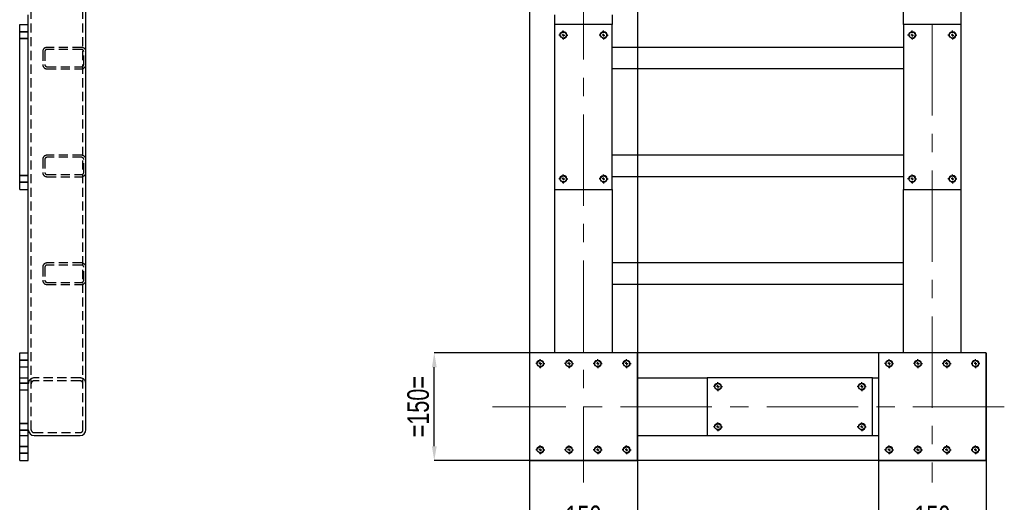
# Model space of a CAD drawing. Header units: millimetres. Extents: x 5 to 589, y 5 to 415.
# Tile 10 of 14: x 269 to 406, y 144 to 212. Entities that reach past the tile are written whole.
import ezdxf

# ---------------------------------------------------------------- set-up
doc = ezdxf.new("R2010")
doc.units = ezdxf.units.MM
doc.header["$PDSIZE"] = -1
doc.linetypes.add('CENTERX2', pattern=[20.32, 12.7, -2.54, 2.54, -2.54])
doc.linetypes.add('HIDDEN', pattern=[1.905, 1.27, -0.635])
for name, color, linetype in [('COTES', 1, 'Continuous'), ('TRAIT-FINS', 9, 'Continuous'), ('TRAIT-MIXTES', 3, 'CENTERX2'), ('TRAIT-TIRET', 2, 'HIDDEN')]:
    doc.layers.add(name, color=color, linetype=linetype)
doc.layers.add('TRAIT-FORT', color=4, linetype='Continuous', lineweight=25)
doc.styles.add('SLDTEXTSTYLE0', font='TXT', dxfattribs={"width": 0.75})
doc.dimstyles.new('SLDDIMSTYLE0', dxfattribs={"dimtxt": 3, "dimasz": 2, "dimexe": 0, "dimexo": 0.0625, "dimgap": 0.75, "dimtad": 1, "dimdec": 0, "dimlfac": 10, "dimrnd": 1e-09, "dimzin": 12, "dimdsep": 46, "dimtxsty": 'SLDTEXTSTYLE0', "dimsah": 1, "dimcen": 0.09, "dimadec": 0, "dimazin": 3, "dimtfac": 1, "dimtdec": 0, "dimtofl": 0, "dimtmove": 0, "dimatfit": 3, "dimfxl": 1, "dimfrac": 2, "dimtolj": 1, "dimtzin": 12, "dimarcsym": 0})

# ---------------------------------------------------------------- blocks, each defined once
blk = doc.blocks.new('_D_33')
at = {"layer": 'COTES', "color": 0, "lineweight": -2, "transparency": 16777216}
for p, q in [((403.73, 165.23), (327.06, 165.23)), ((327.06, 152.23), (327.06, 163.23)), ((403.73, 150.23), (327.06, 150.23))]:
    blk.add_line(p, q, dxfattribs=at)
at = {"layer": 'COTES', "color": 0, "transparency": 16777216}
for points in [[(326.73, 163.23), (327.4, 163.23), (327.06, 165.23)], [(326.73, 152.23), (327.4, 152.23), (327.06, 150.23)]]:
    blk.add_solid(points, dxfattribs=at)
at = {"layer": 'Defpoints', "color": 0, "transparency": 16777216}
for p in [(327.06, 165.23), (403.79, 165.23), (403.79, 150.23)]:
    blk.add_point(p, dxfattribs=at)
at = {"layer": 'COTES', "color": 0, "transparency": 16777216, "insert": (323.31, 157.73), "char_height": 3, "attachment_point": 2, "rotation": 90, "style": 'SLDTEXTSTYLE0'}
blk.add_mtext('\\A1;=150=', dxfattribs=at)
blk = doc.blocks.new('_D_36')
at = {"layer": 'COTES', "color": 0, "lineweight": -2, "transparency": 16777216}
for p, q in [((388.79, 165.17), (388.79, 140.23)), ((403.79, 165.17), (403.79, 140.23)), ((401.79, 140.23), (390.79, 140.23))]:
    blk.add_line(p, q, dxfattribs=at)
at = {"layer": 'COTES', "color": 0, "transparency": 16777216}
for points in [[(390.79, 140.56), (390.79, 139.9), (388.79, 140.23)], [(401.79, 140.56), (401.79, 139.9), (403.79, 140.23)]]:
    blk.add_solid(points, dxfattribs=at)
at = {"layer": 'Defpoints', "color": 0, "transparency": 16777216}
for p in [(388.79, 165.23), (403.79, 165.23), (388.79, 140.23)]:
    blk.add_point(p, dxfattribs=at)
at = {"layer": 'COTES', "color": 0, "transparency": 16777216, "insert": (396.29, 143.98), "char_height": 3, "attachment_point": 2, "style": 'SLDTEXTSTYLE0'}
blk.add_mtext('\\A1;=150=', dxfattribs=at)
blk = doc.blocks.new('_D_37')
at = {"layer": 'COTES', "color": 0, "lineweight": -2, "transparency": 16777216}
for p, q in [((340.29, 282.17), (340.29, 140.23)), ((355.29, 282.17), (355.29, 140.23)), ((342.29, 140.23), (353.29, 140.23))]:
    blk.add_line(p, q, dxfattribs=at)
at = {"layer": 'COTES', "color": 0, "transparency": 16777216}
for points in [[(342.29, 140.56), (342.29, 139.9), (340.29, 140.23)], [(353.29, 140.56), (353.29, 139.9), (355.29, 140.23)]]:
    blk.add_solid(points, dxfattribs=at)
at = {"layer": 'Defpoints', "color": 0, "transparency": 16777216}
for p in [(340.29, 282.23), (355.29, 282.23), (355.29, 140.23)]:
    blk.add_point(p, dxfattribs=at)
at = {"layer": 'COTES', "color": 0, "transparency": 16777216, "insert": (347.79, 143.98), "char_height": 3, "attachment_point": 2, "style": 'SLDTEXTSTYLE0'}
blk.add_mtext('\\A1;=150=', dxfattribs=at)
blk = doc.blocks.new('SW_CENTERMARKSYMBOL_54')
at = {"layer": 'TRAIT-MIXTES', "color": 0}
for p, q in [((-0.4, 0), (-0.625, 0)), ((0, 0), (-0.2, 0)), ((0, 0.4), (0, 0.625)), ((0, 0), (0, 0.2)), ((0, 0), (0, -0.2)), ((0, 0), (0.2, 0)), ((0.4, 0), (0.625, 0)), ((0, -0.4), (0, -0.625))]:
    blk.add_line(p, q, dxfattribs=at)
blk = doc.blocks.new('SW_CENTERMARKSYMBOL_55')
at = {"layer": 'TRAIT-MIXTES', "color": 0}
for p, q in [((-0.4, 0), (-0.625, 0)), ((0, 0), (-0.2, 0)), ((0, 0.4), (0, 0.625)), ((0, 0), (0, 0.2)), ((0, 0), (0, -0.2)), ((0, 0), (0.2, 0)), ((0.4, 0), (0.625, 0)), ((0, -0.4), (0, -0.625))]:
    blk.add_line(p, q, dxfattribs=at)
blk = doc.blocks.new('SW_CENTERMARKSYMBOL_56')
at = {"layer": 'TRAIT-MIXTES', "color": 0}
for p, q in [((-0.4, 0), (-0.625, 0)), ((0, 0), (-0.2, 0)), ((0, 0.4), (0, 0.625)), ((0, 0), (0, 0.2)), ((0, 0), (0, -0.2)), ((0, 0), (0.2, 0)), ((0.4, 0), (0.625, 0)), ((0, -0.4), (0, -0.625))]:
    blk.add_line(p, q, dxfattribs=at)
blk = doc.blocks.new('SW_CENTERMARKSYMBOL_57')
at = {"layer": 'TRAIT-MIXTES', "color": 0}
for p, q in [((-0.4, 0), (-0.625, 0)), ((0, 0), (-0.2, 0)), ((0, 0.4), (0, 0.625)), ((0, 0), (0, 0.2)), ((0, 0), (0, -0.2)), ((0, 0), (0.2, 0)), ((0.4, 0), (0.625, 0)), ((0, -0.4), (0, -0.625))]:
    blk.add_line(p, q, dxfattribs=at)
blk = doc.blocks.new('SW_CENTERMARKSYMBOL_82')
at = {"layer": 'TRAIT-MIXTES', "color": 0}
for p, q in [((-0.4, 0), (-0.625, 0)), ((0, 0), (-0.2, 0)), ((0, 0.4), (0, 0.625)), ((0, 0), (0, 0.2)), ((0, 0), (0, -0.2)), ((0, 0), (0.2, 0)), ((0.4, 0), (0.625, 0)), ((0, -0.4), (0, -0.625))]:
    blk.add_line(p, q, dxfattribs=at)
blk = doc.blocks.new('SW_CENTERMARKSYMBOL_83')
at = {"layer": 'TRAIT-MIXTES', "color": 0}
for p, q in [((-0.4, 0), (-0.625, 0)), ((0, 0), (-0.2, 0)), ((0, 0.4), (0, 0.625)), ((0, 0), (0, 0.2)), ((0, 0), (0, -0.2)), ((0, 0), (0.2, 0)), ((0.4, 0), (0.625, 0)), ((0, -0.4), (0, -0.625))]:
    blk.add_line(p, q, dxfattribs=at)
blk = doc.blocks.new('SW_CENTERMARKSYMBOL_84')
at = {"layer": 'TRAIT-MIXTES', "color": 0}
for p, q in [((-0.4, 0), (-0.625, 0)), ((0, 0), (-0.2, 0)), ((0, 0.4), (0, 0.625)), ((0, 0), (0, 0.2)), ((0, 0), (0, -0.2)), ((0, 0), (0.2, 0)), ((0.4, 0), (0.625, 0)), ((0, -0.4), (0, -0.625))]:
    blk.add_line(p, q, dxfattribs=at)
blk = doc.blocks.new('SW_CENTERMARKSYMBOL_85')
at = {"layer": 'TRAIT-MIXTES', "color": 0}
for p, q in [((-0.4, 0), (-0.625, 0)), ((0, 0), (-0.2, 0)), ((0, 0.4), (0, 0.625)), ((0, 0), (0, 0.2)), ((0, 0), (0, -0.2)), ((0, 0), (0.2, 0)), ((0.4, 0), (0.625, 0)), ((0, -0.4), (0, -0.625))]:
    blk.add_line(p, q, dxfattribs=at)
blk = doc.blocks.new('SW_CENTERMARKSYMBOL_98')
at = {"layer": 'TRAIT-MIXTES', "color": 0}
for p, q in [((-0.4, 0), (-0.625, 0)), ((0, 0), (-0.2, 0)), ((0, 0.4), (0, 0.625)), ((0, 0), (0, 0.2)), ((0, 0), (0, -0.2)), ((0, 0), (0.2, 0)), ((0.4, 0), (0.625, 0)), ((0, -0.4), (0, -0.625))]:
    blk.add_line(p, q, dxfattribs=at)
blk = doc.blocks.new('SW_CENTERMARKSYMBOL_99')
at = {"layer": 'TRAIT-MIXTES', "color": 0}
for p, q in [((-0.4, 0), (-0.63, 0)), ((0, 0), (-0.2, 0)), ((0, 0.4), (0, 0.63)), ((0, 0), (0, 0.2)), ((0, 0), (0, -0.2)), ((0, 0), (0.2, 0)), ((0.4, 0), (0.63, 0)), ((0, -0.4), (0, -0.63))]:
    blk.add_line(p, q, dxfattribs=at)
blk = doc.blocks.new('SW_CENTERMARKSYMBOL_100')
at = {"layer": 'TRAIT-MIXTES', "color": 0}
for p, q in [((-0.4, 0), (-0.625, 0)), ((0, 0), (-0.2, 0)), ((0, 0.4), (0, 0.625)), ((0, 0), (0, 0.2)), ((0, 0), (0, -0.2)), ((0, 0), (0.2, 0)), ((0.4, 0), (0.625, 0)), ((0, -0.4), (0, -0.625))]:
    blk.add_line(p, q, dxfattribs=at)
blk = doc.blocks.new('SW_CENTERMARKSYMBOL_101')
at = {"layer": 'TRAIT-MIXTES', "color": 0}
for p, q in [((-0.4, 0), (-0.63, 0)), ((0, 0), (-0.2, 0)), ((0, 0.4), (0, 0.63)), ((0, 0), (0, 0.2)), ((0, 0), (0, -0.2)), ((0, 0), (0.2, 0)), ((0.4, 0), (0.63, 0)), ((0, -0.4), (0, -0.63))]:
    blk.add_line(p, q, dxfattribs=at)
blk = doc.blocks.new('SW_CENTERMARKSYMBOL_106')
at = {"layer": 'TRAIT-MIXTES', "color": 0}
for p, q in [((-0.4, 0), (-0.63, 0)), ((0, 0), (-0.2, 0)), ((0, 0.4), (0, 0.63)), ((0, 0), (0, 0.2)), ((0, 0), (0, -0.2)), ((0, 0), (0.2, 0)), ((0.4, 0), (0.63, 0)), ((0, -0.4), (0, -0.63))]:
    blk.add_line(p, q, dxfattribs=at)
blk = doc.blocks.new('SW_CENTERMARKSYMBOL_107')
at = {"layer": 'TRAIT-MIXTES', "color": 0}
for p, q in [((-0.4, 0), (-0.625, 0)), ((0, 0), (-0.2, 0)), ((0, 0.4), (0, 0.625)), ((0, 0), (0, 0.2)), ((0, 0), (0, -0.2)), ((0, 0), (0.2, 0)), ((0.4, 0), (0.625, 0)), ((0, -0.4), (0, -0.625))]:
    blk.add_line(p, q, dxfattribs=at)
blk = doc.blocks.new('SW_CENTERMARKSYMBOL_108')
at = {"layer": 'TRAIT-MIXTES', "color": 0}
for p, q in [((-0.4, 0), (-0.625, 0)), ((0, 0), (-0.2, 0)), ((0, 0.4), (0, 0.625)), ((0, 0), (0, 0.2)), ((0, 0), (0, -0.2)), ((0, 0), (0.2, 0)), ((0.4, 0), (0.625, 0)), ((0, -0.4), (0, -0.625))]:
    blk.add_line(p, q, dxfattribs=at)
blk = doc.blocks.new('SW_CENTERMARKSYMBOL_109')
at = {"layer": 'TRAIT-MIXTES', "color": 0}
for p, q in [((-0.4, 0), (-0.62, 0)), ((0, 0), (-0.2, 0)), ((0, 0.4), (0, 0.62)), ((0, 0), (0, 0.2)), ((0, 0), (0, -0.2)), ((0, 0), (0.2, 0)), ((0.4, 0), (0.62, 0)), ((0, -0.4), (0, -0.62))]:
    blk.add_line(p, q, dxfattribs=at)
blk = doc.blocks.new('SW_CENTERMARKSYMBOL_110')
at = {"layer": 'TRAIT-MIXTES', "color": 0}
for p, q in [((-0.4, 0), (-0.62, 0)), ((0, 0), (-0.2, 0)), ((0, 0.4), (0, 0.62)), ((0, 0), (0, 0.2)), ((0, 0), (0, -0.2)), ((0, 0), (0.2, 0)), ((0.4, 0), (0.62, 0)), ((0, -0.4), (0, -0.62))]:
    blk.add_line(p, q, dxfattribs=at)
blk = doc.blocks.new('SW_CENTERMARKSYMBOL_111')
at = {"layer": 'TRAIT-MIXTES', "color": 0}
for p, q in [((-0.4, 0), (-0.63, 0)), ((0, 0), (-0.2, 0)), ((0, 0.4), (0, 0.63)), ((0, 0), (0, 0.2)), ((0, 0), (0, -0.2)), ((0, 0), (0.2, 0)), ((0.4, 0), (0.63, 0)), ((0, -0.4), (0, -0.63))]:
    blk.add_line(p, q, dxfattribs=at)
blk = doc.blocks.new('SW_CENTERMARKSYMBOL_112')
at = {"layer": 'TRAIT-MIXTES', "color": 0}
for p, q in [((-0.4, 0), (-0.625, 0)), ((0, 0), (-0.2, 0)), ((0, 0.4), (0, 0.625)), ((0, 0), (0, 0.2)), ((0, 0), (0, -0.2)), ((0, 0), (0.2, 0)), ((0.4, 0), (0.625, 0)), ((0, -0.4), (0, -0.625))]:
    blk.add_line(p, q, dxfattribs=at)
blk = doc.blocks.new('SW_CENTERMARKSYMBOL_113')
at = {"layer": 'TRAIT-MIXTES', "color": 0}
for p, q in [((-0.4, 0), (-0.625, 0)), ((0, 0), (-0.2, 0)), ((0, 0.4), (0, 0.625)), ((0, 0), (0, 0.2)), ((0, 0), (0, -0.2)), ((0, 0), (0.2, 0)), ((0.4, 0), (0.625, 0)), ((0, -0.4), (0, -0.625))]:
    blk.add_line(p, q, dxfattribs=at)
blk = doc.blocks.new('SW_CENTERMARKSYMBOL_114')
at = {"layer": 'TRAIT-MIXTES', "color": 0}
for p, q in [((-0.4, 0), (-0.625, 0)), ((0, 0), (-0.2, 0)), ((0, 0.4), (0, 0.625)), ((0, 0), (0, 0.2)), ((0, 0), (0, -0.2)), ((0, 0), (0.2, 0)), ((0.4, 0), (0.625, 0)), ((0, -0.4), (0, -0.625))]:
    blk.add_line(p, q, dxfattribs=at)
blk = doc.blocks.new('SW_CENTERMARKSYMBOL_115')
at = {"layer": 'TRAIT-MIXTES', "color": 0}
for p, q in [((-0.4, 0), (-0.625, 0)), ((0, 0), (-0.2, 0)), ((0, 0.4), (0, 0.625)), ((0, 0), (0, 0.2)), ((0, 0), (0, -0.2)), ((0, 0), (0.2, 0)), ((0.4, 0), (0.625, 0)), ((0, -0.4), (0, -0.625))]:
    blk.add_line(p, q, dxfattribs=at)
blk = doc.blocks.new('SW_CENTERMARKSYMBOL_116')
at = {"layer": 'TRAIT-MIXTES', "color": 0}
for p, q in [((-0.4, 0), (-0.625, 0)), ((0, 0), (-0.2, 0)), ((0, 0.4), (0, 0.625)), ((0, 0), (0, 0.2)), ((0, 0), (0, -0.2)), ((0, 0), (0.2, 0)), ((0.4, 0), (0.625, 0)), ((0, -0.4), (0, -0.625))]:
    blk.add_line(p, q, dxfattribs=at)
blk = doc.blocks.new('SW_CENTERMARKSYMBOL_117')
at = {"layer": 'TRAIT-MIXTES', "color": 0}
for p, q in [((-0.4, 0), (-0.625, 0)), ((0, 0), (-0.2, 0)), ((0, 0.4), (0, 0.625)), ((0, 0), (0, 0.2)), ((0, 0), (0, -0.2)), ((0, 0), (0.2, 0)), ((0.4, 0), (0.625, 0)), ((0, -0.4), (0, -0.625))]:
    blk.add_line(p, q, dxfattribs=at)
blk = doc.blocks.new('SW_CENTERMARKSYMBOL_118')
at = {"layer": 'TRAIT-MIXTES', "color": 0}
for p, q in [((-0.4, 0), (-0.625, 0)), ((0, 0), (-0.2, 0)), ((0, 0.4), (0, 0.625)), ((0, 0), (0, 0.2)), ((0, 0), (0, -0.2)), ((0, 0), (0.2, 0)), ((0.4, 0), (0.625, 0)), ((0, -0.4), (0, -0.625))]:
    blk.add_line(p, q, dxfattribs=at)
blk = doc.blocks.new('SW_CENTERMARKSYMBOL_119')
at = {"layer": 'TRAIT-MIXTES', "color": 0}
for p, q in [((-0.4, 0), (-0.625, 0)), ((0, 0), (-0.2, 0)), ((0, 0.4), (0, 0.625)), ((0, 0), (0, 0.2)), ((0, 0), (0, -0.2)), ((0, 0), (0.2, 0)), ((0.4, 0), (0.625, 0)), ((0, -0.4), (0, -0.625))]:
    blk.add_line(p, q, dxfattribs=at)
blk = doc.blocks.new('SW_CENTERMARKSYMBOL_120')
at = {"layer": 'TRAIT-MIXTES', "color": 0}
for p, q in [((-0.4, 0), (-0.625, 0)), ((0, 0), (-0.2, 0)), ((0, 0.4), (0, 0.625)), ((0, 0), (0, 0.2)), ((0, 0), (0, -0.2)), ((0, 0), (0.2, 0)), ((0.4, 0), (0.625, 0)), ((0, -0.4), (0, -0.625))]:
    blk.add_line(p, q, dxfattribs=at)
blk = doc.blocks.new('SW_CENTERMARKSYMBOL_121')
at = {"layer": 'TRAIT-MIXTES', "color": 0}
for p, q in [((-0.4, 0), (-0.625, 0)), ((0, 0), (-0.2, 0)), ((0, 0.4), (0, 0.625)), ((0, 0), (0, 0.2)), ((0, 0), (0, -0.2)), ((0, 0), (0.2, 0)), ((0.4, 0), (0.625, 0)), ((0, -0.4), (0, -0.625))]:
    blk.add_line(p, q, dxfattribs=at)

msp = doc.modelspace()

# ---------------------------------------------------------------- linework, layer by layer
at = {"layer": 'TRAIT-FINS', "lineweight": 18}
for p, q in [((269.43, 209.93), (270.63, 209.93)), ((269.43, 209.93), (270.63, 209.93)), ((269.43, 209.93), (270.63, 209.93)), ((269.43, 209.93), (270.63, 209.93)), ((270.63, 208.93), (270.63, 209.93)), ((270.63, 208.93), (270.63, 209.93)), ((270.63, 208.93), (270.63, 209.93)), ((270.63, 208.93), (270.63, 209.93)), ((269.43, 208.93), (270.63, 208.93)), ((269.43, 208.93), (270.63, 208.93)), ((269.43, 208.93), (270.63, 208.93)), ((269.43, 208.93), (270.63, 208.93)), ((269.43, 189.93), (270.63, 189.93)), ((269.43, 189.93), (270.63, 189.93)), ((269.43, 189.93), (270.63, 189.93)), ((269.43, 189.93), (270.63, 189.93)), ((269.43, 188.93), (270.63, 188.93)), ((269.43, 188.93), (270.63, 188.93)), ((269.43, 188.93), (270.63, 188.93)), ((269.43, 188.93), (270.63, 188.93)), ((270.63, 188.93), (270.63, 189.93)), ((270.63, 188.93), (270.63, 189.93)), ((270.63, 188.93), (270.63, 189.93)), ((270.63, 188.93), (270.63, 189.93)), ((269.43, 164.23), (270.63, 164.23)), ((269.43, 164.23), (270.63, 164.23)), ((269.43, 164.23), (270.63, 164.23)), ((269.43, 164.23), (270.63, 164.23)), ((269.43, 164.23), (270.63, 164.23)), ((269.43, 164.23), (270.63, 164.23)), ((269.43, 164.23), (270.63, 164.23)), ((269.43, 164.23), (270.63, 164.23)), ((269.43, 163.23), (270.63, 163.23)), ((269.43, 163.23), (270.63, 163.23)), ((269.43, 163.23), (270.63, 163.23)), ((269.43, 163.23), (270.63, 163.23)), ((269.43, 163.23), (270.63, 163.23)), ((269.43, 163.23), (270.63, 163.23)), ((269.43, 163.23), (270.63, 163.23)), ((269.43, 163.23), (270.63, 163.23)), ((270.63, 163.23), (270.63, 164.23)), ((270.63, 163.23), (270.63, 164.23)), ((270.63, 163.23), (270.63, 164.23)), ((270.63, 163.23), (270.63, 164.23)), ((270.63, 163.23), (270.63, 164.23)), ((270.63, 163.23), (270.63, 164.23)), ((270.63, 163.23), (270.63, 164.23)), ((270.63, 163.23), (270.63, 164.23)), ((269.43, 161.03), (270.63, 161.03)), ((269.43, 161.03), (270.63, 161.03)), ((269.43, 160.03), (270.63, 160.03)), ((269.43, 160.03), (270.63, 160.03)), ((269.43, 155.43), (270.63, 155.43)), ((269.43, 155.43), (270.63, 155.43)), ((269.43, 154.43), (270.63, 154.43)), ((269.43, 154.43), (270.63, 154.43)), ((269.43, 152.23), (270.63, 152.23)), ((269.43, 152.23), (270.63, 152.23)), ((269.43, 152.23), (270.63, 152.23)), ((269.43, 152.23), (270.63, 152.23)), ((269.43, 152.23), (270.63, 152.23)), ((269.43, 152.23), (270.63, 152.23)), ((269.43, 152.23), (270.63, 152.23)), ((269.43, 152.23), (270.63, 152.23)), ((270.63, 151.23), (270.63, 152.23)), ((270.63, 151.23), (270.63, 152.23)), ((270.63, 151.23), (270.63, 152.23)), ((270.63, 151.23), (270.63, 152.23)), ((270.63, 151.23), (270.63, 152.23)), ((270.63, 151.23), (270.63, 152.23)), ((270.63, 151.23), (270.63, 152.23)), ((270.63, 151.23), (270.63, 152.23)), ((269.43, 151.23), (270.63, 151.23)), ((269.43, 151.23), (270.63, 151.23)), ((269.43, 151.23), (270.63, 151.23)), ((269.43, 151.23), (270.63, 151.23)), ((269.43, 151.23), (270.63, 151.23)), ((269.43, 151.23), (270.63, 151.23)), ((269.43, 151.23), (270.63, 151.23)), ((269.43, 151.23), (270.63, 151.23))]:
    msp.add_line(p, q, dxfattribs=at)
for centre in [(344.99, 209.43), (350.59, 209.43), (393.49, 209.43), (399.09, 209.43), (344.99, 189.43), (350.59, 189.43), (393.49, 189.43), (399.09, 189.43), (341.79, 163.73), (345.79, 163.73), (349.79, 163.73), (353.79, 163.73), (390.29, 163.73), (394.29, 163.73), (398.29, 163.73), (402.29, 163.73), (366.49, 160.53), (386.49, 160.53), (366.49, 154.93), (386.49, 154.93), (341.79, 151.73), (345.79, 151.73), (349.79, 151.73), (353.79, 151.73), (390.29, 151.73), (394.29, 151.73), (398.29, 151.73), (402.29, 151.73)]:
    msp.add_arc(centre, 0.5, 255, 195, dxfattribs=at)
at = {"layer": 'TRAIT-FORT', "lineweight": 25}
for p, q in [((400.29, 210.93), (400.29, 293.73)), ((392.29, 210.93), (392.29, 221.73)), ((278.63, 154.53), (278.63, 215.43)), ((270.63, 210.93), (270.63, 212.23)), ((343.79, 212.23), (343.79, 210.93)), ((351.79, 212.23), (351.79, 210.93)), ((269.43, 187.93), (269.43, 210.93)), ((269.43, 210.93), (270.63, 210.93)), ((270.63, 187.93), (270.63, 210.93)), ((343.79, 210.93), (343.79, 187.93)), ((351.79, 210.93), (343.79, 210.93)), ((351.79, 187.93), (351.79, 210.93)), ((392.29, 210.93), (392.29, 187.93)), ((400.29, 210.93), (392.29, 210.93)), ((400.29, 187.93), (400.29, 210.93)), ((392.29, 207.73), (351.79, 207.73)), ((392.29, 204.73), (351.79, 204.73)), ((392.29, 192.73), (351.79, 192.73)), ((392.29, 189.73), (351.79, 189.73)), ((269.43, 187.93), (270.63, 187.93)), ((270.63, 165.23), (270.63, 187.93)), ((343.79, 187.93), (343.79, 165.23)), ((343.79, 187.93), (351.79, 187.93)), ((351.79, 187.93), (351.79, 165.23)), ((392.29, 165.23), (392.29, 187.93)), ((392.29, 187.93), (400.29, 187.93)), ((400.29, 165.23), (400.29, 187.93)), ((392.29, 177.73), (351.79, 177.73)), ((392.29, 174.73), (351.79, 174.73)), ((269.43, 165.23), (270.63, 165.23)), ((269.43, 150.23), (269.43, 165.23)), ((270.63, 150.23), (270.63, 165.23)), ((355.29, 165.23), (340.29, 165.23)), ((340.29, 165.23), (340.29, 150.23)), ((355.29, 150.23), (355.29, 165.23)), ((403.79, 165.23), (388.79, 165.23)), ((388.79, 165.23), (388.79, 150.23)), ((403.79, 150.23), (403.79, 165.23)), ((355.29, 161.73), (364.99, 161.73)), ((387.99, 161.73), (364.99, 161.73)), ((364.99, 161.73), (364.99, 153.73)), ((387.99, 161.73), (388.79, 161.73)), ((387.99, 153.73), (387.99, 161.73)), ((271.43, 153.73), (277.83, 153.73)), ((355.29, 153.73), (364.99, 153.73)), ((364.99, 153.73), (387.99, 153.73)), ((387.99, 153.73), (388.79, 153.73)), ((269.43, 150.23), (270.63, 150.23)), ((340.29, 150.23), (355.29, 150.23)), ((388.79, 150.23), (403.79, 150.23))]:
    msp.add_line(p, q, dxfattribs=at)
for centre in [(344.99, 209.43), (350.59, 209.43), (393.49, 209.43), (399.09, 209.43), (344.99, 189.43), (350.59, 189.43), (393.49, 189.43), (399.09, 189.43), (341.79, 163.73), (345.79, 163.73), (349.79, 163.73), (353.79, 163.73), (390.29, 163.73), (394.29, 163.73), (398.29, 163.73), (402.29, 163.73), (366.49, 160.53), (386.49, 160.53), (366.49, 154.93), (386.49, 154.93), (341.79, 151.73), (345.79, 151.73), (349.79, 151.73), (353.79, 151.73), (390.29, 151.73), (394.29, 151.73), (398.29, 151.73), (402.29, 151.73)]:
    msp.add_circle(centre, 0.425, dxfattribs=at)
for centre, start, end in [((271.43, 154.53), 180, 270), ((277.83, 154.53), 270, 0)]:
    msp.add_arc(centre, 0.8, start, end, dxfattribs=at)
at = {"layer": 'TRAIT-MIXTES', "lineweight": 18}
for p, q in [((347.79, 300), (347.79, 147.19)), ((396.29, 210.93), (396.29, 147.19)), ((406.3, 157.73), (335.15, 157.73))]:
    msp.add_line(p, q, dxfattribs=at)
at = {"layer": 'TRAIT-TIRET'}
for p, q in [((271.03, 154.53), (271.03, 215.73)), ((278.23, 154.53), (278.23, 215.73)), ((270.63, 209.85), (269.43, 209.85)), ((269.43, 209), (270.63, 209)), ((272.63, 207.13), (272.63, 205.33)), ((272.93, 207.13), (272.93, 205.33)), ((278.03, 207.73), (273.23, 207.73)), ((278.03, 207.43), (273.23, 207.43)), ((278.33, 205.33), (278.33, 207.13)), ((273.23, 205.03), (278.03, 205.03)), ((273.23, 204.73), (278.03, 204.73)), ((272.63, 192.13), (272.63, 190.33)), ((272.93, 192.13), (272.93, 190.33)), ((278.03, 192.73), (273.23, 192.73)), ((278.03, 192.43), (273.23, 192.43)), ((278.33, 190.33), (278.33, 192.13)), ((270.63, 189.85), (269.43, 189.85)), ((269.43, 189), (270.63, 189)), ((273.23, 190.03), (278.03, 190.03)), ((273.23, 189.73), (278.03, 189.73)), ((272.63, 177.13), (272.63, 175.33)), ((272.93, 177.13), (272.93, 175.33)), ((278.03, 177.73), (273.23, 177.73)), ((278.03, 177.43), (273.23, 177.43)), ((278.33, 175.33), (278.33, 177.13)), ((273.23, 175.03), (278.03, 175.03)), ((273.23, 174.73), (278.03, 174.73)), ((270.63, 164.15), (269.43, 164.15)), ((269.43, 163.3), (270.63, 163.3)), ((269.43, 161.73), (270.63, 161.73)), ((277.83, 161.73), (271.43, 161.73)), ((270.63, 160.95), (269.43, 160.95)), ((277.83, 161.33), (271.43, 161.33)), ((269.43, 160.1), (270.63, 160.1)), ((270.63, 155.35), (269.43, 155.35)), ((269.43, 154.5), (270.63, 154.5)), ((269.43, 153.73), (270.63, 153.73)), ((271.43, 154.13), (277.83, 154.13)), ((270.63, 152.15), (269.43, 152.15)), ((269.43, 151.3), (270.63, 151.3))]:
    msp.add_line(p, q, dxfattribs=at)
for centre, radius, start, end in [((273.23, 207.13), 0.6, 90, 180), ((273.23, 207.13), 0.3, 90, 180), ((278.03, 207.13), 0.6, 0, 90), ((278.03, 207.13), 0.3, 0, 90), ((273.23, 205.33), 0.6, 180, 270), ((273.23, 205.33), 0.3, 180, 270), ((278.03, 205.33), 0.3, 270, 0), ((278.03, 205.33), 0.6, 270, 0), ((273.23, 192.13), 0.6, 90, 180), ((273.23, 192.13), 0.3, 90, 180), ((278.03, 192.13), 0.6, 0, 90), ((278.03, 192.13), 0.3, 0, 90), ((273.23, 190.33), 0.6, 180, 270), ((273.23, 190.33), 0.3, 180, 270), ((278.03, 190.33), 0.6, 270, 0), ((278.03, 190.33), 0.3, 270, 0), ((273.23, 177.13), 0.6, 90, 180), ((273.23, 177.13), 0.3, 90, 180), ((278.03, 177.13), 0.6, 0, 90), ((278.03, 177.13), 0.3, 0, 90), ((273.23, 175.33), 0.6, 180, 270), ((273.23, 175.33), 0.3, 180, 270), ((278.03, 175.33), 0.6, 270, 0), ((278.03, 175.33), 0.3, 270, 0), ((271.43, 160.93), 0.8, 90, 180), ((277.83, 160.93), 0.8, 0, 90), ((271.43, 160.93), 0.4, 90, 180), ((277.83, 160.93), 0.4, 0, 90), ((271.43, 154.53), 0.4, 180, 270), ((277.83, 154.53), 0.4, 270, 0)]:
    msp.add_arc(centre, radius, start, end, dxfattribs=at)

# ---------------------------------------------------------------- block references
at = {"layer": 'TRAIT-MIXTES'}
for name, p in [('SW_CENTERMARKSYMBOL_56', (344.99, 209.43)), ('SW_CENTERMARKSYMBOL_57', (350.59, 209.43)), ('SW_CENTERMARKSYMBOL_100', (393.49, 209.43)), ('SW_CENTERMARKSYMBOL_101', (399.09, 209.43)), ('SW_CENTERMARKSYMBOL_54', (344.99, 189.43)), ('SW_CENTERMARKSYMBOL_55', (350.59, 189.43)), ('SW_CENTERMARKSYMBOL_98', (393.49, 189.43)), ('SW_CENTERMARKSYMBOL_99', (399.09, 189.43)), ('SW_CENTERMARKSYMBOL_116', (341.79, 163.73)), ('SW_CENTERMARKSYMBOL_115', (345.79, 163.73)), ('SW_CENTERMARKSYMBOL_114', (349.79, 163.73)), ('SW_CENTERMARKSYMBOL_117', (353.79, 163.73)), ('SW_CENTERMARKSYMBOL_108', (390.29, 163.73)), ('SW_CENTERMARKSYMBOL_107', (394.29, 163.73)), ('SW_CENTERMARKSYMBOL_106', (398.29, 163.73)), ('SW_CENTERMARKSYMBOL_109', (402.29, 163.73)), ('SW_CENTERMARKSYMBOL_85', (366.49, 160.53)), ('SW_CENTERMARKSYMBOL_83', (386.49, 160.53)), ('SW_CENTERMARKSYMBOL_84', (366.49, 154.93)), ('SW_CENTERMARKSYMBOL_82', (386.49, 154.93)), ('SW_CENTERMARKSYMBOL_121', (341.79, 151.73)), ('SW_CENTERMARKSYMBOL_120', (345.79, 151.73)), ('SW_CENTERMARKSYMBOL_119', (349.79, 151.73)), ('SW_CENTERMARKSYMBOL_118', (353.79, 151.73)), ('SW_CENTERMARKSYMBOL_113', (390.29, 151.73)), ('SW_CENTERMARKSYMBOL_112', (394.29, 151.73)), ('SW_CENTERMARKSYMBOL_111', (398.29, 151.73)), ('SW_CENTERMARKSYMBOL_110', (402.29, 151.73))]:
    msp.add_blockref(name, p, dxfattribs=at)

# ---------------------------------------------------------------- dimensions: what is measured, and where the dimension line sits
at = {"layer": 'COTES'}
for base, p1, p2, picture, middle in [((355.29, 140.23), (340.29, 282.23), (355.29, 282.23), '_D_37', (347.79, 140.23)), ((388.79, 140.23), (403.79, 165.23), (388.79, 165.23), '_D_36', (396.29, 140.23))]:
    dim = msp.add_linear_dim(base=base, p1=p1, p2=p2, text='=<>=', dimstyle='SLDDIMSTYLE0', dxfattribs=at)
    dim.commit()
    dim.dimension.update_dxf_attribs({"geometry": picture, "text_midpoint": middle, "dimtype": 160})
dim = msp.add_linear_dim(base=(327.06, 165.23), p1=(403.79, 150.23), p2=(403.79, 165.23), angle=90, text='=<>=', dimstyle='SLDDIMSTYLE0', dxfattribs=at)
dim.commit()
dim.dimension.update_dxf_attribs({"geometry": '_D_33', "text_midpoint": (327.06, 157.73), "dimtype": 160})

doc.saveas('drawing.dxf')
